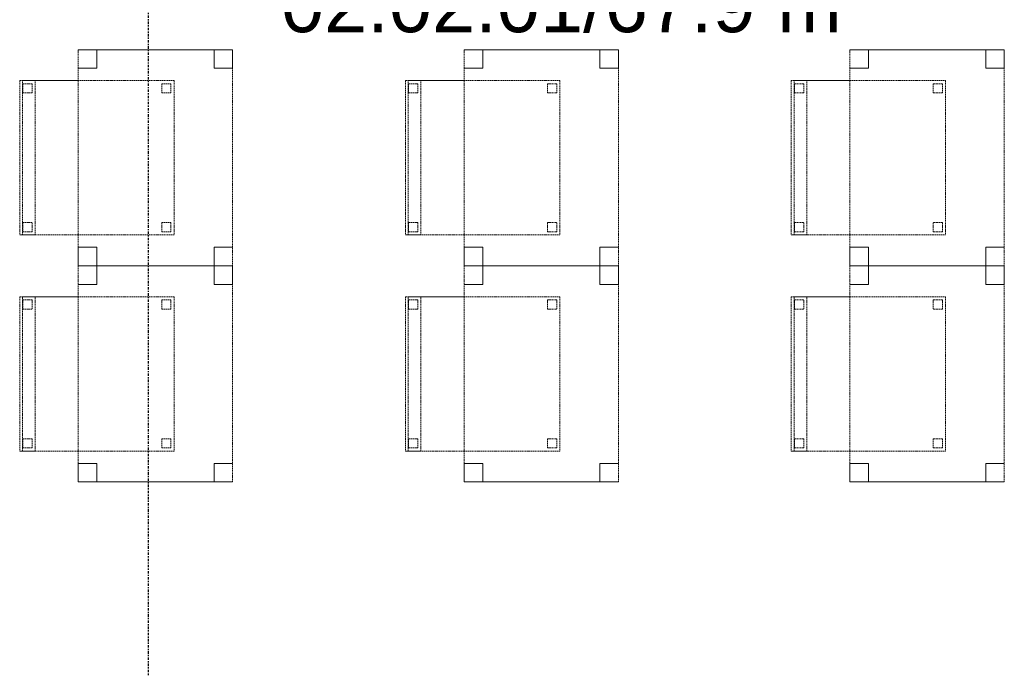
# Model space of a CAD drawing. Header units: millimetres. Extents: x -80560 to 110805, y -11020 to 52719.
# Tile 10 of 182: x 39877 to 43067, y 11896 to 13997. Entities that reach past the tile are written whole.
import ezdxf

# ---------------------------------------------------------------- set-up
doc = ezdxf.new("R2010")
doc.units = ezdxf.units.MM
doc.linetypes.add('CENTER2', pattern=[20, 8, -4, 4, -4])
doc.linetypes.add('DASHED2', pattern=[6, 4, -2])
for name, color, linetype, lineweight in [('A-AREA-IDEN', 2, 'Continuous', 9), ('I-FURN', 30, 'Continuous', 18), ('S-GRID', 1, 'Continuous', 9)]:
    doc.layers.add(name, color=color, linetype=linetype, lineweight=lineweight)
doc.styles.add('Arial', font='arial.ttf', dxfattribs={"height": 180})

# ---------------------------------------------------------------- blocks, each defined once
blk = doc.blocks.new('82_tafel1 - tafel 500x700 2-30664860-DO_02 tweede verdieping')
at = {"layer": 'I-FURN', "linetype": 'DASHED2'}
for p, q in [((-350, -250), (-350, 250)), ((-350, 250), (350, 250)), ((350, 250), (-350, 250)), ((-350, 250), (-350, -250)), ((-350, 250), (-350, 190)), ((-290, 250), (-350, 250)), ((-290, 190), (-290, 250)), ((-290, 250), (290, 250)), ((-290, 250), (-290, 190)), ((290, 250), (290, 190)), ((290, 190), (290, 250)), ((350, 250), (290, 250)), ((350, 250), (350, -250)), ((350, -250), (350, 250)), ((350, 190), (350, 250)), ((-350, -190), (-350, 190)), ((-350, 190), (-290, 190)), ((-290, 190), (-350, 190)), ((290, 190), (350, 190)), ((350, 190), (290, 190)), ((350, 190), (350, -190)), ((-290, -190), (-350, -190)), ((-350, -190), (-290, -190)), ((-350, -190), (-350, -250)), ((-290, -250), (-290, -190)), ((-290, -190), (-290, -250)), ((350, -190), (290, -190)), ((290, -190), (290, -250)), ((290, -250), (290, -190)), ((290, -190), (350, -190)), ((350, -250), (350, -190)), ((350, -250), (-350, -250)), ((-350, -250), (350, -250)), ((-350, -250), (-290, -250)), ((290, -250), (-290, -250)), ((290, -250), (350, -250))]:
    blk.add_line(p, q, dxfattribs=at)
blk = doc.blocks.new('82_zitmeubel - stoel 500x500-V230-DO_02 tweede verdieping')
at = {"layer": 'I-FURN', "linetype": 'DASHED2'}
for p, q in [((-192.1, 263), (-192.1, 73)), ((-192.1, 254.1), (-192.1, 263)), ((307.9, 263), (-192.1, 263)), ((307.9, 263), (-192.1, 263)), ((307.9, 73), (307.9, 263)), ((307.9, 263), (307.9, 254.1)), ((-192.1, 213), (-192.1, 254.1)), ((-192.1, 254.1), (307.9, 254.1)), ((-182.1, 252), (-182.1, 224)), ((-182.1, 224), (-182.1, 252)), ((-153.1, 253), (-181.1, 253)), ((-181.1, 253), (-153.1, 253)), ((-152.1, 224), (-152.1, 252)), ((-152.1, 252), (-152.1, 224)), ((267.9, 252), (267.9, 224)), ((267.9, 224), (267.9, 252)), ((296.9, 253), (268.9, 253)), ((268.9, 253), (296.9, 253)), ((297.9, 224), (297.9, 252)), ((297.9, 252), (297.9, 224)), ((307.9, 254.1), (307.9, 213)), ((-192.1, 73), (-192.1, 213)), ((-192.1, 213), (307.9, 213)), ((-181.1, 223), (-153.1, 223)), ((-153.1, 223), (-181.1, 223)), ((268.9, 223), (296.9, 223)), ((296.9, 223), (268.9, 223)), ((307.9, 213), (307.9, 73)), ((-192.1, 73), (-192.1, -237)), ((-192.1, -237), (-192.1, 73)), ((307.9, -237), (307.9, 73)), ((307.9, 73), (307.9, -237)), ((-182.1, -198), (-182.1, -226)), ((-182.1, -226), (-182.1, -198)), ((-153.1, -197), (-181.1, -197)), ((-181.1, -197), (-153.1, -197)), ((-152.1, -226), (-152.1, -198)), ((-152.1, -198), (-152.1, -226)), ((267.9, -198), (267.9, -226)), ((267.9, -226), (267.9, -198)), ((296.9, -197), (268.9, -197)), ((268.9, -197), (296.9, -197)), ((297.9, -226), (297.9, -198)), ((297.9, -198), (297.9, -226)), ((307.9, -237), (-192.1, -237)), ((307.9, -237), (-192.1, -237)), ((-181.1, -227), (-153.1, -227)), ((-153.1, -227), (-181.1, -227)), ((268.9, -227), (296.9, -227)), ((296.9, -227), (268.9, -227))]:
    blk.add_line(p, q, dxfattribs=at)
for centre, start, end in [((-181.1, 252), 90, 180), ((-181.1, 252), 90, 180), ((-181.1, 224), 180, 270), ((-181.1, 224), 180, 270), ((-153.1, 252), 0, 90), ((-153.1, 252), 0, 90), ((-153.1, 224), 270, 0), ((-153.1, 224), 270, 0), ((268.9, 252), 90, 180), ((268.9, 252), 90, 180), ((268.9, 224), 180, 270), ((268.9, 224), 180, 270), ((296.9, 252), 0, 90), ((296.9, 252), 0, 90), ((296.9, 224), 270, 0), ((296.9, 224), 270, 0), ((-181.1, -198), 90, 180), ((-181.1, -198), 90, 180), ((-153.1, -198), 0, 90), ((-153.1, -198), 0, 90), ((268.9, -198), 90, 180), ((268.9, -198), 90, 180), ((296.9, -198), 0, 90), ((296.9, -198), 0, 90), ((-181.1, -226), 180, 270), ((-181.1, -226), 180, 255), ((-181.1, -226), 255, 270), ((-153.1, -226), 270, 0), ((-153.1, -226), 270, 0), ((268.9, -226), 180, 270), ((268.9, -226), 180, 270), ((296.9, -226), 270, 0), ((296.9, -226), 270, 0)]:
    blk.add_arc(centre, 1, start, end, dxfattribs=at)
blk = doc.blocks.new('82_zitmeubel - stoel 500x500-V57-DO_02 tweede verdieping')
at = {"layer": 'I-FURN', "linetype": 'DASHED2'}
for p, q in [((-192.1, 263), (-192.1, 73)), ((-192.1, 254.1), (-192.1, 263)), ((307.9, 263), (-192.1, 263)), ((307.9, 263), (-192.1, 263)), ((307.9, 73), (307.9, 263)), ((307.9, 263), (307.9, 254.1)), ((-192.1, 213), (-192.1, 254.1)), ((-192.1, 254.1), (307.9, 254.1)), ((-182.1, 252), (-182.1, 224)), ((-182.1, 224), (-182.1, 252)), ((-153.1, 253), (-181.1, 253)), ((-181.1, 253), (-153.1, 253)), ((-152.1, 224), (-152.1, 252)), ((-152.1, 252), (-152.1, 224)), ((267.9, 252), (267.9, 224)), ((267.9, 224), (267.9, 252)), ((296.9, 253), (268.9, 253)), ((268.9, 253), (296.9, 253)), ((297.9, 224), (297.9, 252)), ((297.9, 252), (297.9, 224)), ((307.9, 254.1), (307.9, 213)), ((-192.1, 73), (-192.1, 213)), ((-192.1, 213), (307.9, 213)), ((-181.1, 223), (-153.1, 223)), ((-153.1, 223), (-181.1, 223)), ((268.9, 223), (296.9, 223)), ((296.9, 223), (268.9, 223)), ((307.9, 213), (307.9, 73)), ((-192.1, 73), (-192.1, -237)), ((-192.1, -237), (-192.1, 73)), ((307.9, -237), (307.9, 73)), ((307.9, 73), (307.9, -237)), ((-182.1, -198), (-182.1, -226)), ((-182.1, -226), (-182.1, -198)), ((-153.1, -197), (-181.1, -197)), ((-181.1, -197), (-153.1, -197)), ((-152.1, -226), (-152.1, -198)), ((-152.1, -198), (-152.1, -226)), ((267.9, -198), (267.9, -226)), ((267.9, -226), (267.9, -198)), ((296.9, -197), (268.9, -197)), ((268.9, -197), (296.9, -197)), ((297.9, -226), (297.9, -198)), ((297.9, -198), (297.9, -226)), ((307.9, -237), (-192.1, -237)), ((307.9, -237), (-192.1, -237)), ((-181.1, -227), (-153.1, -227)), ((-153.1, -227), (-181.1, -227)), ((268.9, -227), (296.9, -227)), ((296.9, -227), (268.9, -227))]:
    blk.add_line(p, q, dxfattribs=at)
for centre, start, end in [((-181.1, 252), 90, 180), ((-181.1, 252), 90, 180), ((-181.1, 224), 180, 270), ((-181.1, 224), 180, 270), ((-153.1, 252), 0, 90), ((-153.1, 252), 0, 90), ((-153.1, 224), 270, 0), ((-153.1, 224), 270, 0), ((268.9, 252), 90, 180), ((268.9, 252), 90, 180), ((268.9, 224), 180, 270), ((268.9, 224), 180, 270), ((296.9, 252), 0, 90), ((296.9, 252), 0, 90), ((296.9, 224), 270, 0), ((296.9, 224), 270, 0), ((-181.1, -198), 90, 180), ((-181.1, -198), 90, 180), ((-153.1, -198), 0, 90), ((-153.1, -198), 0, 90), ((268.9, -198), 90, 180), ((268.9, -198), 90, 180), ((296.9, -198), 0, 90), ((296.9, -198), 0, 90), ((-181.1, -226), 180, 270), ((-181.1, -226), 180, 270), ((-153.1, -226), 270, 0), ((-153.1, -226), 270, 0), ((268.9, -226), 180, 270), ((268.9, -226), 180, 270), ((296.9, -226), 270, 0), ((296.9, -226), 270, 0)]:
    blk.add_arc(centre, 1, start, end, dxfattribs=at)
blk = doc.blocks.new('82_zitmeubel - stoel 500x500-V231-DO_02 tweede verdieping')
at = {"layer": 'I-FURN', "linetype": 'DASHED2'}
for p, q in [((-192.1, 263), (-192.1, 73)), ((-192.1, 254.1), (-192.1, 263)), ((307.9, 263), (-192.1, 263)), ((307.9, 263), (-192.1, 263)), ((307.9, 73), (307.9, 263)), ((307.9, 263), (307.9, 254.1)), ((-192.1, 213), (-192.1, 254.1)), ((-192.1, 254.1), (307.9, 254.1)), ((-182.1, 252), (-182.1, 224)), ((-182.1, 224), (-182.1, 252)), ((-153.1, 253), (-181.1, 253)), ((-181.1, 253), (-153.1, 253)), ((-152.1, 224), (-152.1, 252)), ((-152.1, 252), (-152.1, 224)), ((267.9, 252), (267.9, 224)), ((267.9, 224), (267.9, 252)), ((296.9, 253), (268.9, 253)), ((268.9, 253), (296.9, 253)), ((297.9, 224), (297.9, 252)), ((297.9, 252), (297.9, 224)), ((307.9, 254.1), (307.9, 213)), ((-192.1, 73), (-192.1, 213)), ((-192.1, 213), (307.9, 213)), ((-181.1, 223), (-153.1, 223)), ((-153.1, 223), (-181.1, 223)), ((268.9, 223), (296.9, 223)), ((296.9, 223), (268.9, 223)), ((307.9, 213), (307.9, 73)), ((-192.1, 73), (-192.1, -237)), ((-192.1, -237), (-192.1, 73)), ((307.9, -237), (307.9, 73)), ((307.9, 73), (307.9, -237)), ((-182.1, -198), (-182.1, -226)), ((-182.1, -226), (-182.1, -198)), ((-153.1, -197), (-181.1, -197)), ((-181.1, -197), (-153.1, -197)), ((-152.1, -226), (-152.1, -198)), ((-152.1, -198), (-152.1, -226)), ((267.9, -198), (267.9, -226)), ((267.9, -226), (267.9, -198)), ((296.9, -197), (268.9, -197)), ((268.9, -197), (296.9, -197)), ((297.9, -226), (297.9, -198)), ((297.9, -198), (297.9, -226)), ((307.9, -237), (-192.1, -237)), ((307.9, -237), (-192.1, -237)), ((-181.1, -227), (-153.1, -227)), ((-153.1, -227), (-181.1, -227)), ((268.9, -227), (296.9, -227)), ((296.9, -227), (268.9, -227))]:
    blk.add_line(p, q, dxfattribs=at)
for centre, start, end in [((-181.1, 252), 90, 180), ((-181.1, 252), 90, 180), ((-181.1, 224), 180, 270), ((-181.1, 224), 180, 270), ((-153.1, 252), 0, 90), ((-153.1, 252), 0, 90), ((-153.1, 224), 270, 0), ((-153.1, 224), 270, 0), ((268.9, 252), 90, 180), ((268.9, 252), 90, 180), ((268.9, 224), 180, 270), ((268.9, 224), 180, 270), ((296.9, 252), 0, 90), ((296.9, 252), 0, 90), ((296.9, 224), 270, 0), ((296.9, 224), 270, 0), ((-181.1, -198), 90, 180), ((-181.1, -198), 90, 180), ((-153.1, -198), 0, 90), ((-153.1, -198), 0, 90), ((268.9, -198), 90, 180), ((268.9, -198), 135, 180), ((268.9, -198), 90, 135), ((296.9, -198), 0, 90), ((296.9, -198), 0, 90), ((-181.1, -226), 180, 270), ((-181.1, -226), 180, 270), ((-153.1, -226), 270, 0), ((-153.1, -226), 270, 0), ((268.9, -226), 180, 270), ((268.9, -226), 180, 270), ((296.9, -226), 270, 0), ((296.9, -226), 270, 0)]:
    blk.add_arc(centre, 1, start, end, dxfattribs=at)
blk = doc.blocks.new('82_zitmeubel - stoel 500x500-V232-DO_02 tweede verdieping')
at = {"layer": 'I-FURN', "linetype": 'DASHED2'}
for p, q in [((-192.1, 263), (-192.1, 73)), ((-192.1, 254.1), (-192.1, 263)), ((307.9, 263), (-192.1, 263)), ((307.9, 263), (-192.1, 263)), ((307.9, 73), (307.9, 263)), ((307.9, 263), (307.9, 254.1)), ((-192.1, 213), (-192.1, 254.1)), ((-192.1, 254.1), (307.9, 254.1)), ((-182.1, 252), (-182.1, 224)), ((-182.1, 224), (-182.1, 252)), ((-153.1, 253), (-181.1, 253)), ((-181.1, 253), (-153.1, 253)), ((-152.1, 224), (-152.1, 252)), ((-152.1, 252), (-152.1, 224)), ((267.9, 252), (267.9, 224)), ((267.9, 224), (267.9, 252)), ((296.9, 253), (268.9, 253)), ((268.9, 253), (296.9, 253)), ((297.9, 224), (297.9, 252)), ((297.9, 252), (297.9, 224)), ((307.9, 254.1), (307.9, 213)), ((-192.1, 73), (-192.1, 213)), ((-192.1, 213), (307.9, 213)), ((-181.1, 223), (-153.1, 223)), ((-153.1, 223), (-181.1, 223)), ((268.9, 223), (296.9, 223)), ((296.9, 223), (268.9, 223)), ((307.9, 213), (307.9, 73)), ((-192.1, 73), (-192.1, -237)), ((-192.1, -237), (-192.1, 73)), ((307.9, -237), (307.9, 73)), ((307.9, 73), (307.9, -237)), ((-182.1, -198), (-182.1, -226)), ((-182.1, -226), (-182.1, -198)), ((-153.1, -197), (-181.1, -197)), ((-181.1, -197), (-153.1, -197)), ((-152.1, -226), (-152.1, -198)), ((-152.1, -198), (-152.1, -226)), ((267.9, -198), (267.9, -226)), ((267.9, -226), (267.9, -198)), ((296.9, -197), (268.9, -197)), ((268.9, -197), (296.9, -197)), ((297.9, -226), (297.9, -198)), ((297.9, -198), (297.9, -226)), ((307.9, -237), (-192.1, -237)), ((307.9, -237), (-192.1, -237)), ((-181.1, -227), (-153.1, -227)), ((-153.1, -227), (-181.1, -227)), ((268.9, -227), (296.9, -227)), ((296.9, -227), (268.9, -227))]:
    blk.add_line(p, q, dxfattribs=at)
for centre, start, end in [((-181.1, 252), 90, 180), ((-181.1, 252), 90, 180), ((-181.1, 224), 180, 270), ((-181.1, 224), 180, 270), ((-153.1, 252), 0, 90), ((-153.1, 252), 0, 90), ((-153.1, 224), 270, 0), ((-153.1, 224), 270, 0), ((268.9, 252), 90, 180), ((268.9, 252), 90, 180), ((268.9, 224), 180, 270), ((268.9, 224), 180, 270), ((296.9, 252), 0, 90), ((296.9, 252), 0, 90), ((296.9, 224), 270, 0), ((296.9, 224), 270, 0), ((-181.1, -198), 90, 180), ((-181.1, -198), 90, 180), ((-153.1, -198), 0, 90), ((-153.1, -198), 0, 90), ((268.9, -198), 90, 180), ((268.9, -198), 90, 180), ((296.9, -198), 0, 90), ((296.9, -198), 15, 90), ((296.9, -198), 0, 15), ((-181.1, -226), 180, 270), ((-181.1, -226), 180, 270), ((-153.1, -226), 270, 0), ((-153.1, -226), 270, 315), ((-153.1, -226), 315, 330), ((-153.1, -226), 330, 345), ((-153.1, -226), 345, 0), ((268.9, -226), 180, 270), ((268.9, -226), 180, 270), ((296.9, -226), 270, 0), ((296.9, -226), 270, 0)]:
    blk.add_arc(centre, 1, start, end, dxfattribs=at)

msp = doc.modelspace()

# ---------------------------------------------------------------- linework, layer by layer
at = {"layer": 'S-GRID', "linetype": 'CENTER2', "lineweight": 25}
msp.add_line((40294.8, 4383.3), (40294.8, 52119.1), dxfattribs=at)

# ---------------------------------------------------------------- block references
at = {"layer": 'I-FURN', "linetype": 'DASHED2', "rotation": 89.99999999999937}
for name, p in [('82_tafel1 - tafel 500x700 2-30664860-DO_02 tweede verdieping', (40317.3, 13550)), ('82_tafel1 - tafel 500x700 2-30664860-DO_02 tweede verdieping', (41567.3, 13550)), ('82_tafel1 - tafel 500x700 2-30664860-DO_02 tweede verdieping', (42817.3, 13550)), ('82_zitmeubel - stoel 500x500-V57-DO_02 tweede verdieping', (40140.3, 13492.1)), ('82_zitmeubel - stoel 500x500-V57-DO_02 tweede verdieping', (41390.3, 13492.1)), ('82_zitmeubel - stoel 500x500-V57-DO_02 tweede verdieping', (42640.3, 13492.1)), ('82_tafel1 - tafel 500x700 2-30664860-DO_02 tweede verdieping', (40317.3, 12850)), ('82_tafel1 - tafel 500x700 2-30664860-DO_02 tweede verdieping', (41567.3, 12850)), ('82_tafel1 - tafel 500x700 2-30664860-DO_02 tweede verdieping', (42817.3, 12850)), ('82_zitmeubel - stoel 500x500-V230-DO_02 tweede verdieping', (40140.3, 12792.1)), ('82_zitmeubel - stoel 500x500-V231-DO_02 tweede verdieping', (41390.3, 12792.1)), ('82_zitmeubel - stoel 500x500-V232-DO_02 tweede verdieping', (42640.3, 12792.1))]:
    msp.add_blockref(name, p, dxfattribs=at)

# ---------------------------------------------------------------- texts
at = {"layer": 'A-AREA-IDEN', "insert": (40724, 14136.9), "char_height": 180, "width": 2260.759, "attachment_point": 1, "style": 'Arial'}
msp.add_mtext('02.02.01/67.9 m²', dxfattribs=at)

doc.saveas('drawing.dxf')
